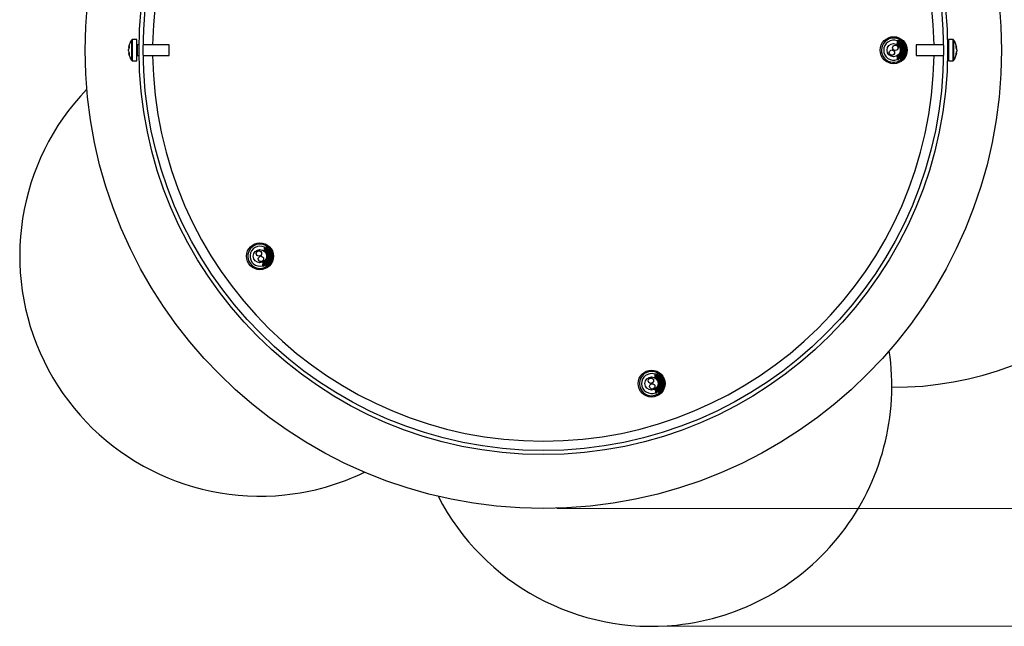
# Model space of a CAD drawing. Header units: millimetres. Extents: x 425 to 939, y 372 to 765.
# Tile 3 of 5: x 648 to 721, y 672 to 717. Entities that reach past the tile are written whole.
import ezdxf

# ---------------------------------------------------------------- set-up
doc = ezdxf.new("R2010")
doc.units = ezdxf.units.MM
doc.header["$PDSIZE"] = -1
doc.styles.add('SLDTEXTSTYLE0', font='TXT', dxfattribs={"width": 0.75})
doc.dimstyles.new('SLDDIMSTYLE0', dxfattribs={"dimtxt": 3.5, "dimasz": 3.556, "dimexe": 0, "dimexo": 0.0625, "dimgap": 0.875, "dimtad": 1, "dimdec": 0, "dimlfac": 5, "dimrnd": 1e-09, "dimzin": 12, "dimdsep": 46, "dimtxsty": 'SLDTEXTSTYLE0', "dimblk1": 'CLOSED', "dimblk2": 'CLOSED', "dimsah": 1, "dimcen": 0.09, "dimadec": 0, "dimazin": 3, "dimtfac": 1, "dimtdec": 0, "dimtofl": 0, "dimtmove": 0, "dimatfit": 3, "dimldrblk": 'CLOSED', "dimfxl": 0, "dimfrac": 2, "dimtolj": 1, "dimtzin": 12, "dimarcsym": 0})
doc.dimstyles.new('SLDDIMSTYLE1', dxfattribs={"dimtxt": 3.5, "dimasz": 3.556, "dimexe": 0, "dimexo": 0.0625, "dimgap": 0.875, "dimtad": 1, "dimdec": 0, "dimlfac": 5, "dimrnd": 1e-09, "dimzin": 12, "dimdsep": 46, "dimtxsty": 'SLDTEXTSTYLE0', "dimblk1": 'CLOSED', "dimblk2": 'CLOSED', "dimsah": 1, "dimcen": 0.09, "dimadec": 0, "dimazin": 3, "dimtfac": 1, "dimtofl": 0, "dimtmove": 0, "dimatfit": 3, "dimldrblk": 'CLOSED', "dimfxl": 0, "dimfrac": 2, "dimtolj": 1, "dimtzin": 12, "dimarcsym": 0})

# ---------------------------------------------------------------- blocks, each defined once
blk = doc.blocks.new('_Closed')
at = {"color": 0, "linetype": 'ByBlock', "lineweight": -2}
for p, q in [((-1, 0.166667), (0, 0)), ((-1, 0.166667), (-1, -0.166667)), ((0, 0), (-1, -0.166667)), ((0, 0), (-1, 0))]:
    blk.add_line(p, q, dxfattribs=at)
blk = doc.blocks.new('_D_1')
at = {"color": 7, "linetype": 'Continuous', "lineweight": 0}
for p, q in [((695.958, 764.54), (757.997, 764.54)), ((756.997, 764.54), (756.997, 671.99)), ((695.958, 671.99), (757.997, 671.99))]:
    blk.add_line(p, q, dxfattribs=at)
at = {"color": 7, "linetype": 'Continuous', "lineweight": 18, "xscale": 3.556, "yscale": 3.556}
for p, rotation in [((756.997, 764.54), 89.9999999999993), ((756.997, 671.99), 269.9999999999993)]:
    blk.add_blockref('_Closed', p, dxfattribs=dict(at, rotation=rotation))
at = {"color": 7, "linetype": 'Continuous', "lineweight": 18, "insert": (752.485, 717.334), "char_height": 3.5, "attachment_point": 1, "rotation": 90, "style": 'SLDTEXTSTYLE0'}
blk.add_mtext('463', dxfattribs=at)
blk = doc.blocks.new('_D_2')
at = {"color": 7, "linetype": 'Continuous', "lineweight": 0}
for p, q in [((687.924, 748.725), (746.45, 748.725)), ((745.45, 748.725), (745.45, 680.725)), ((687.924, 680.725), (746.45, 680.725))]:
    blk.add_line(p, q, dxfattribs=at)
at = {"color": 7, "linetype": 'Continuous', "lineweight": 18, "xscale": 3.556, "yscale": 3.556}
for p, rotation in [((745.45, 748.725, -15.704), 90.0000000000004), ((745.45, 680.725, -15.704), 270.0000000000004)]:
    blk.add_blockref('_Closed', p, dxfattribs=dict(at, rotation=rotation))
at = {"color": 7, "linetype": 'Continuous', "lineweight": 18, "char_height": 3.5, "attachment_point": 1, "rotation": 90, "style": 'SLDTEXTSTYLE0'}
for s, insert in [('340', (740.885, 716.93)), ('%%c', (740.939, 711.652))]:
    blk.add_mtext(s, dxfattribs=dict(at, insert=insert))

msp = doc.modelspace()

# ---------------------------------------------------------------- linework, layer by layer
at = {"color": 8, "linetype": 'Continuous', "lineweight": 25}
for p, q in [((656.376, 713.954), (656.376, 715.495)), ((656.434, 713.925), (656.434, 715.525)), ((717.311, 715.525), (717.311, 713.925)), ((717.369, 715.495), (717.369, 713.954)), ((656.783, 715.125), (656.783, 714.325)), ((716.962, 714.325), (716.962, 715.125))]:
    msp.add_line(p, q, dxfattribs=at)
at = {"color": 7, "linetype": 'Continuous', "lineweight": 25}
for p, q in [((656.743, 715.525), (656.434, 715.525)), ((656.743, 713.925), (656.743, 715.525)), ((717.311, 715.525), (717.002, 715.525)), ((717.002, 715.525), (717.002, 713.925)), ((656.139, 714.919), (656.139, 714.927)), ((656.139, 714.781), (656.139, 714.768)), ((656.139, 714.668), (656.139, 714.768)), ((656.927, 715.125), (656.783, 715.125)), ((659.143, 715.125), (657.227, 715.125)), ((659.143, 714.325), (659.143, 715.125)), ((713.359, 715.425), (713.184, 715.425)), ((713.184, 715.425), (713.184, 715.14)), ((713.248, 715.316), (713.296, 715.316)), ((713.296, 715.316), (713.359, 715.425)), ((713.384, 715.425), (713.36, 715.425)), ((713.584, 715.425), (713.559, 715.425)), ((716.621, 715.125), (714.602, 715.125)), ((714.602, 715.125), (714.602, 714.325)), ((716.962, 715.125), (716.921, 715.125)), ((717.606, 714.927), (717.606, 714.915)), ((717.606, 714.757), (717.606, 714.792)), ((717.606, 714.757), (717.606, 714.657)), ((656.139, 714.531), (656.139, 714.528)), ((656.139, 714.523), (656.139, 714.528)), ((656.783, 714.325), (656.927, 714.325)), ((657.227, 714.325), (659.143, 714.325)), ((713.184, 714.309), (713.184, 714.025)), ((713.184, 714.025), (713.284, 714.025)), ((713.346, 714.133), (713.395, 714.133)), ((713.459, 714.025), (713.484, 714.025)), ((713.519, 714.049), (713.597, 714.127)), ((713.748, 714.133), (713.749, 714.135)), ((714.602, 714.325), (716.621, 714.325)), ((716.921, 714.325), (716.962, 714.325)), ((717.606, 714.525), (717.606, 714.535)), ((717.606, 714.525), (717.606, 714.523)), ((656.434, 713.925), (656.743, 713.925)), ((717.002, 713.925), (717.311, 713.925)), ((666.218, 700.113), (666.19, 699.83)), ((666.392, 700.096), (666.218, 700.113)), ((666.319, 699.994), (666.392, 700.096)), ((666.417, 700.093), (666.393, 700.095)), ((666.271, 699.999), (666.319, 699.994)), ((666.616, 700.073), (666.591, 700.076)), ((666.107, 699.003), (666.079, 698.72)), ((666.079, 698.72), (666.178, 698.71)), ((666.251, 698.811), (666.299, 698.807)), ((666.352, 698.693), (666.377, 698.69)), ((666.65, 698.771), (666.652, 698.774)), ((695.371, 690.711), (695.196, 690.705)), ((695.196, 690.705), (695.205, 690.421)), ((695.263, 690.599), (695.312, 690.601)), ((695.312, 690.601), (695.371, 690.711)), ((695.396, 690.712), (695.372, 690.711)), ((695.596, 690.718), (695.571, 690.717)), ((695.232, 689.59), (695.241, 689.306)), ((695.241, 689.306), (695.341, 689.309)), ((695.4, 689.419), (695.448, 689.421)), ((695.515, 689.315), (695.541, 689.316))]:
    msp.add_line(p, q, dxfattribs=at)
at = {"color": 7, "linetype": 'Continuous', "lineweight": 25, "flags": 128}
msp.add_lwpolyline([(666.408, 698.707), (666.479, 698.762), (666.494, 698.775)], dxfattribs=at)
at = {"color": 7, "linetype": 'Continuous', "lineweight": 25}
for centre, radius in [((686.924, 714.725), 34), ((686.924, 714.725), 30), ((686.924, 714.725), 29.7), ((712.924, 714.725), 1), ((712.924, 714.725), 0.49), ((712.798, 714.547), 0.2), ((712.798, 714.547), 0.198), ((713.048, 714.9), 0.2), ((713.048, 714.9), 0.198), ((665.89, 699.442), 1), ((665.89, 699.442), 0.49), ((665.813, 699.647), 0.2), ((665.813, 699.647), 0.198), ((665.965, 699.241), 0.2), ((665.965, 699.241), 0.198), ((694.958, 689.997), 1), ((694.958, 689.997), 0.49), ((694.907, 690.209), 0.2), ((694.907, 690.209), 0.198), ((695.009, 689.788), 0.2), ((695.009, 689.788), 0.198)]:
    msp.add_circle(centre, radius, dxfattribs=at)
at = {"color": 8, "linetype": 'Continuous', "lineweight": 25}
for start, end in [(0.79031, 179.20969), (180.79031, 359.20969)]:
    msp.add_arc((686.924, 714.725), 29, start, end, dxfattribs=at)
at = {"color": 7, "linetype": 'Continuous', "lineweight": 25}
for centre, radius, start, end in [((712.924, 714.725), 25.004, 269.68874, 73.68259), ((657.423, 714.725), 1.3, 143.64163, 171.06877), ((656.434, 715.453), 0.072, 90, 143.64163), ((712.924, 714.725), 0.9, 47.20894, 308.84168), ((712.924, 714.725), 0.74, 69.73528, 180), ((717.311, 715.453), 0.072, 36.35837, 90), ((716.322, 714.725), 1.3, 8.93123, 36.35837), ((656.784, 714.789), 0.658, 154.63727, 168.67821), ((656.863, 714.646), 0.737, 156.10408, 169.41276), ((656.784, 714.639), 0.658, 154.63727, 168.67821), ((656.952, 714.996), 0.766, 174.36623, 185.63377), ((656.783, 715.165), 0.04, 180, 270), ((712.924, 714.725), 0.74, 180, 290.56999), ((716.962, 715.165), 0.04, 270, 0), ((717.03, 714.791), 0.589, 12.10941, 26.90155), ((716.71, 714.979), 0.849, 354.64905, 5.35095), ((716.812, 714.652), 0.806, 10.04721, 22.79818), ((717.03, 714.633), 0.589, 12.10941, 26.90155), ((656.863, 714.804), 0.737, 190.58724, 203.89592), ((656.863, 714.663), 0.737, 190.58724, 203.89592), ((657.423, 714.725), 1.3, 188.93123, 216.35837), ((656.857, 714.435), 0.671, 173.98217, 186.01783), ((656.783, 714.285), 0.04, 90, 180), ((716.962, 714.285), 0.04, 0, 90), ((716.322, 714.725), 1.3, 323.64163, 351.06877), ((716.812, 714.798), 0.806, 337.20182, 349.95279), ((716.812, 714.666), 0.806, 337.20182, 349.95279), ((716.971, 714.42), 0.588, 353.57106, 6.42894), ((656.434, 713.997), 0.072, 216.35837, 270), ((717.311, 713.997), 0.072, 270, 323.64163), ((665.89, 699.47), 17.83, 136.0787, 275.93801), ((665.89, 699.442), 0.9, 41.29351, 303.10328), ((665.89, 699.442), 0.74, 63.71566, 174.28565), ((665.89, 699.442), 0.74, 174.28565, 284.85564), ((694.958, 689.82), 17.83, 275.93801, 8.42402), ((694.958, 689.997), 0.9, 48.80252, 319.86884), ((694.958, 689.997), 0.74, 71.57294, 181.83766), ((694.958, 689.997), 0.74, 181.83766, 292.40765), ((665.89, 699.47), 17.83, 275.93801, 295.82127), ((694.958, 689.82), 17.83, 207.33667, 275.93801)]:
    msp.add_arc(centre, radius, start, end, dxfattribs=at)
for points, knots in [([(713.249, 715.314), (713.239, 715.332), (713.218, 715.368), (713.197, 715.405), (713.186, 715.423)], [0, 0, 0, 0, 0.499887, 1, 1, 1, 1]), ([(713.186, 715.423), (713.186, 715.422), (713.187, 715.422), (713.189, 715.415), (713.192, 715.404), (713.196, 715.381), (713.199, 715.348), (713.203, 715.307), (713.206, 715.261), (713.21, 715.206), (713.213, 715.149), (713.215, 715.12), (713.215, 715.108)], [0, 0, 0, 0, 0.00661, 0.097971, 0.191319, 0.285352, 0.467949, 0.560631, 0.654663, 0.837301, 0.930004, 1, 1, 1, 1]), ([(713.246, 715.316), (713.251, 715.304), (713.261, 715.278), (713.271, 715.16), (713.277, 715.066), (713.277, 715.053)], [0, 0, 0, 0, 0.465559, 0.927713, 1, 1, 1, 1]), ([(713.296, 715.316), (713.301, 715.304), (713.311, 715.279), (713.322, 715.14), (713.329, 715.022), (713.332, 714.985)], [0, 0, 0, 0, 0.411294, 0.819579, 1, 1, 1, 1]), ([(713.359, 715.425), (713.361, 715.422), (713.365, 715.417), (713.371, 715.373), (713.378, 715.305), (713.386, 715.188), (713.395, 715.033), (713.403, 714.852), (713.41, 714.703), (713.416, 714.558), (713.423, 714.424), (713.429, 714.303), (713.435, 714.199), (713.442, 714.115), (713.448, 714.058), (713.454, 714.027), (713.457, 714.028), (713.459, 714.028)], [0, 0, 0, 0, 0.064051, 0.128106, 0.192164, 0.256226, 0.373592, 0.440216, 0.511962, 0.576027, 0.640094, 0.704162, 0.768231, 0.832301, 0.896373, 0.960446, 1, 1, 1, 1]), ([(713.384, 715.424), (713.384, 715.424), (713.386, 715.424), (713.389, 715.417), (713.393, 715.401), (713.396, 715.374), (713.4, 715.341), (713.404, 715.3), (713.407, 715.25), (713.41, 715.196), (713.414, 715.134), (713.418, 715.067), (713.421, 714.997), (713.425, 714.922), (713.429, 714.845), (713.432, 714.767), (713.436, 714.688), (713.439, 714.609), (713.443, 714.532), (713.446, 714.457), (713.45, 714.387), (713.454, 714.319), (713.457, 714.257), (713.461, 714.202), (713.464, 714.152), (713.468, 714.11), (713.471, 714.077), (713.475, 714.05), (713.479, 714.032), (713.482, 714.025), (713.484, 714.023), (713.486, 714.027), (713.486, 714.029)], [0, 0, 0, 0, 0.0147, 0.04142, 0.093297, 0.119628, 0.146344, 0.198227, 0.224563, 0.251282, 0.303159, 0.329491, 0.356207, 0.408085, 0.434417, 0.461133, 0.513015, 0.53935, 0.566068, 0.617945, 0.644277, 0.670992, 0.722877, 0.749213, 0.775933, 0.82781, 0.854142, 0.880857, 0.932741, 0.959076, 0.985796, 1, 1, 1, 1]), ([(713.449, 715.314), (713.439, 715.332), (713.418, 715.368), (713.397, 715.405), (713.386, 715.423)], [0, 0, 0, 0, 0.499889, 1, 1, 1, 1]), ([(713.496, 715.316), (713.488, 715.316), (713.472, 715.316), (713.456, 715.316), (713.448, 715.316)], [0, 0, 0, 0, 0.514357, 1, 1, 1, 1]), ([(713.449, 715.305), (713.453, 715.295), (713.462, 715.272), (713.475, 715.1), (713.49, 714.855), (713.504, 714.578), (713.519, 714.335), (713.533, 714.164), (713.542, 714.145), (713.546, 714.136)], [0, 0, 0, 0, 0.12046, 0.267714, 0.416993, 0.563943, 0.713097, 0.860536, 1, 1, 1, 1]), ([(713.557, 715.424), (713.547, 715.406), (713.526, 715.37), (713.505, 715.334), (713.495, 715.316)], [0, 0, 0, 0, 0.511492, 1, 1, 1, 1]), ([(713.496, 715.316), (713.501, 715.305), (713.511, 715.281), (713.525, 715.101), (713.54, 714.855), (713.554, 714.578), (713.569, 714.336), (713.582, 714.173), (713.59, 714.154), (713.594, 714.146)], [0, 0, 0, 0, 0.148438, 0.295791, 0.445169, 0.592217, 0.74147, 0.889008, 1, 1, 1, 1]), ([(713.559, 715.422), (713.561, 715.422), (713.564, 715.42), (713.571, 715.376), (713.579, 715.289), (713.587, 715.166), (713.594, 715.032), (713.602, 714.863), (713.611, 714.666), (713.62, 714.481), (713.628, 714.331), (713.635, 714.219), (713.641, 714.131), (713.647, 714.068), (713.653, 714.03), (713.657, 714.028), (713.659, 714.027)], [0, 0, 0, 0, 0.049396, 0.11714, 0.218586, 0.282172, 0.354211, 0.434691, 0.523598, 0.620915, 0.690386, 0.754395, 0.818403, 0.88241, 0.946416, 1, 1, 1, 1]), ([(713.649, 715.314), (713.639, 715.332), (713.618, 715.368), (713.597, 715.405), (713.586, 715.423)], [0, 0, 0, 0, 0.499889, 1, 1, 1, 1]), ([(713.586, 715.422), (713.587, 715.422), (713.588, 715.422), (713.59, 715.414), (713.593, 715.397), (713.597, 715.369), (713.601, 715.333), (713.604, 715.291), (713.608, 715.241), (713.611, 715.184), (713.615, 715.122), (713.618, 715.054), (713.622, 714.983), (713.626, 714.908), (713.629, 714.831), (713.633, 714.752), (713.636, 714.673), (713.64, 714.595), (713.643, 714.518), (713.647, 714.444), (713.651, 714.373), (713.654, 714.308), (713.658, 714.247), (713.661, 714.192), (713.665, 714.145), (713.668, 714.103), (713.672, 714.071), (713.676, 714.047), (713.679, 714.031), (713.682, 714.023), (713.684, 714.025), (713.684, 714.025)], [0, 0, 0, 0, 0.006345, 0.033996, 0.06205, 0.116522, 0.144171, 0.172222, 0.226702, 0.254355, 0.282412, 0.336883, 0.364532, 0.392583, 0.447062, 0.474715, 0.502771, 0.557243, 0.584892, 0.612944, 0.667419, 0.695069, 0.723122, 0.777598, 0.805249, 0.833303, 0.887774, 0.915423, 0.943475, 0.997955, 1, 1, 1, 1]), ([(713.696, 715.316), (713.688, 715.316), (713.672, 715.316), (713.656, 715.316), (713.648, 715.316)], [0, 0, 0, 0, 0.514574, 1, 1, 1, 1]), ([(713.649, 715.305), (713.653, 715.295), (713.662, 715.272), (713.675, 715.1), (713.69, 714.855), (713.704, 714.578), (713.719, 714.335), (713.733, 714.164), (713.742, 714.145), (713.746, 714.136)], [0, 0, 0, 0, 0.120545, 0.267795, 0.417069, 0.564014, 0.713163, 0.860597, 1, 1, 1, 1]), ([(713.696, 715.316), (713.701, 715.305), (713.711, 715.281), (713.725, 715.101), (713.74, 714.854), (713.754, 714.581), (713.767, 714.354), (713.775, 714.274), (713.778, 714.242)], [0, 0, 0, 0, 0.177366, 0.353434, 0.531924, 0.707628, 0.885968, 1, 1, 1, 1]), ([(713.785, 715.202), (713.786, 715.186), (713.791, 715.109), (713.799, 714.949), (713.808, 714.752), (713.816, 714.577), (713.823, 714.423), (713.827, 714.344), (713.829, 714.314)], [0, 0, 0, 0, 0.075608, 0.349921, 0.512199, 0.690778, 0.885635, 1, 1, 1, 1]), ([(713.811, 715.183), (713.812, 715.175), (713.813, 715.152), (713.815, 715.109), (713.819, 715.042), (713.823, 714.969), (713.826, 714.894), (713.83, 714.816), (713.833, 714.737), (713.837, 714.659), (713.84, 714.581), (713.844, 714.504), (713.848, 714.435), (713.849, 714.404), (713.85, 714.39)], [0, 0, 0, 0, 0.041391, 0.11114, 0.181907, 0.319315, 0.38906, 0.459822, 0.597249, 0.667005, 0.737778, 0.875185, 0.94493, 1, 1, 1, 1]), ([(713.251, 714.371), (713.252, 714.353), (713.254, 714.317), (713.257, 714.269), (713.26, 714.211), (713.264, 714.161), (713.267, 714.118), (713.271, 714.082), (713.274, 714.054), (713.278, 714.036), (713.281, 714.026), (713.283, 714.027), (713.284, 714.027)], [0, 0, 0, 0, 0.087783, 0.169305, 0.252016, 0.412606, 0.494119, 0.57682, 0.73741, 0.818923, 0.901623, 1, 1, 1, 1]), ([(713.286, 714.027), (713.297, 714.045), (713.318, 714.081), (713.339, 714.117), (713.349, 714.135)], [0, 0, 0, 0, 0.500111, 1, 1, 1, 1]), ([(713.313, 714.438), (713.315, 714.406), (713.322, 714.293), (713.333, 714.166), (713.342, 714.146), (713.346, 714.136)], [0, 0, 0, 0, 0.16645, 0.594727, 1, 1, 1, 1]), ([(713.358, 714.515), (713.362, 714.456), (713.37, 714.315), (713.382, 714.173), (713.39, 714.154), (713.394, 714.146)], [0, 0, 0, 0, 0.289636, 0.695168, 1, 1, 1, 1]), ([(713.394, 714.135), (713.404, 714.117), (713.426, 714.08), (713.447, 714.044), (713.457, 714.026)], [0, 0, 0, 0, 0.499888, 1, 1, 1, 1]), ([(713.486, 714.027), (713.497, 714.045), (713.518, 714.081), (713.539, 714.117), (713.549, 714.135)], [0, 0, 0, 0, 0.500111, 1, 1, 1, 1]), ([(713.546, 714.133), (713.555, 714.133), (713.571, 714.133), (713.587, 714.133), (713.595, 714.133)], [0, 0, 0, 0, 0.513922, 1, 1, 1, 1]), ([(713.594, 714.135), (713.604, 714.117), (713.626, 714.08), (713.647, 714.044), (713.657, 714.025)], [0, 0, 0, 0, 0.499888, 1, 1, 1, 1]), ([(666.22, 700.111), (666.22, 700.11), (666.221, 700.11), (666.222, 700.103), (666.224, 700.091), (666.225, 700.068), (666.225, 700.035), (666.225, 699.994), (666.224, 699.947), (666.222, 699.893), (666.22, 699.837), (666.218, 699.81), (666.218, 699.799)], [0, 0, 0, 0, 0.00666, 0.098707, 0.192755, 0.287495, 0.471462, 0.56484, 0.659578, 0.843587, 0.936987, 1, 1, 1, 1]), ([(666.272, 699.996), (666.263, 700.015), (666.246, 700.053), (666.229, 700.092), (666.22, 700.111)], [0, 0, 0, 0, 0.4998874, 1, 1, 1, 1]), ([(666.392, 700.096), (666.394, 700.093), (666.397, 700.087), (666.399, 700.043), (666.399, 699.975), (666.396, 699.857), (666.389, 699.702), (666.379, 699.522), (666.371, 699.373), (666.363, 699.227), (666.356, 699.094), (666.35, 698.972), (666.346, 698.868), (666.344, 698.784), (666.345, 698.726), (666.347, 698.695), (666.351, 698.696), (666.352, 698.696)], [0, 0, 0, 0, 0.064051, 0.128106, 0.192164, 0.256226, 0.373592, 0.440216, 0.511962, 0.576027, 0.640094, 0.704162, 0.768231, 0.832301, 0.896373, 0.960446, 1, 1, 1, 1]), ([(666.417, 700.092), (666.417, 700.092), (666.419, 700.093), (666.421, 700.085), (666.423, 700.068), (666.424, 700.042), (666.424, 700.009), (666.424, 699.967), (666.423, 699.917), (666.42, 699.862), (666.418, 699.801), (666.415, 699.734), (666.411, 699.663), (666.408, 699.589), (666.404, 699.512), (666.399, 699.434), (666.395, 699.354), (666.391, 699.276), (666.387, 699.199), (666.383, 699.124), (666.379, 699.054), (666.376, 698.986), (666.374, 698.924), (666.372, 698.869), (666.37, 698.819), (666.369, 698.777), (666.37, 698.743), (666.371, 698.716), (666.373, 698.698), (666.375, 698.691), (666.377, 698.688), (666.379, 698.692), (666.38, 698.694)], [0, 0, 0, 0, 0.0147, 0.04142, 0.093297, 0.119628, 0.146344, 0.198227, 0.224563, 0.251282, 0.303159, 0.329491, 0.356207, 0.408085, 0.434417, 0.461133, 0.513015, 0.53935, 0.566068, 0.617945, 0.644277, 0.670992, 0.722877, 0.749213, 0.775933, 0.82781, 0.854142, 0.880857, 0.932741, 0.959076, 0.985796, 1, 1, 1, 1]), ([(666.471, 699.976), (666.462, 699.995), (666.445, 700.034), (666.428, 700.072), (666.419, 700.091)], [0, 0, 0, 0, 0.499889, 1, 1, 1, 1]), ([(666.269, 699.999), (666.273, 699.986), (666.28, 699.959), (666.278, 699.84), (666.274, 699.746), (666.274, 699.733)], [0, 0, 0, 0, 0.4649276, 0.9264539, 1, 1, 1, 1]), ([(666.319, 699.994), (666.323, 699.981), (666.33, 699.955), (666.327, 699.815), (666.322, 699.695), (666.321, 699.658)], [0, 0, 0, 0, 0.409361, 0.815726, 1, 1, 1, 1]), ([(666.47, 699.968), (666.473, 699.957), (666.479, 699.933), (666.475, 699.761), (666.466, 699.515), (666.452, 699.239), (666.443, 698.995), (666.439, 698.824), (666.447, 698.804), (666.45, 698.795)], [0, 0, 0, 0, 0.12046, 0.267714, 0.416993, 0.563943, 0.713097, 0.860536, 1, 1, 1, 1]), ([(666.518, 699.974), (666.51, 699.975), (666.494, 699.977), (666.478, 699.978), (666.47, 699.979)], [0, 0, 0, 0, 0.5143573, 1, 1, 1, 1]), ([(666.518, 699.974), (666.522, 699.962), (666.529, 699.937), (666.525, 699.757), (666.515, 699.51), (666.502, 699.233), (666.492, 698.991), (666.489, 698.827), (666.496, 698.808), (666.498, 698.8)], [0, 0, 0, 0, 0.148438, 0.295791, 0.445169, 0.592217, 0.74147, 0.889008, 1, 1, 1, 1]), ([(666.589, 700.075), (666.577, 700.058), (666.553, 700.024), (666.529, 699.991), (666.517, 699.974)], [0, 0, 0, 0, 0.511492, 1, 1, 1, 1]), ([(666.591, 700.073), (666.592, 700.072), (666.596, 700.07), (666.598, 700.026), (666.597, 699.939), (666.593, 699.815), (666.587, 699.681), (666.578, 699.512), (666.568, 699.315), (666.558, 699.13), (666.551, 698.98), (666.546, 698.869), (666.544, 698.78), (666.544, 698.717), (666.546, 698.679), (666.55, 698.676), (666.551, 698.675)], [0, 0, 0, 0, 0.049396, 0.11714, 0.218586, 0.282172, 0.354211, 0.434691, 0.523598, 0.620915, 0.690386, 0.754395, 0.818403, 0.88241, 0.946416, 1, 1, 1, 1]), ([(666.618, 700.07), (666.618, 700.07), (666.619, 700.07), (666.62, 700.061), (666.622, 700.045), (666.623, 700.017), (666.623, 699.981), (666.623, 699.938), (666.621, 699.888), (666.619, 699.831), (666.616, 699.769), (666.613, 699.701), (666.61, 699.629), (666.606, 699.555), (666.602, 699.477), (666.598, 699.399), (666.593, 699.32), (666.589, 699.242), (666.585, 699.165), (666.581, 699.091), (666.578, 699.02), (666.575, 698.955), (666.572, 698.894), (666.57, 698.839), (666.569, 698.792), (666.569, 698.758), (666.569, 698.742), (666.569, 698.733)], [0, 0, 0, 0, 0.007341, 0.039336, 0.071797, 0.134824, 0.166816, 0.199274, 0.262311, 0.294308, 0.326771, 0.389799, 0.42179, 0.454248, 0.517284, 0.549281, 0.581744, 0.644772, 0.676764, 0.709222, 0.772253, 0.804246, 0.836706, 0.899738, 0.931732, 0.964193, 1, 1, 1, 1]), ([(666.67, 699.956), (666.661, 699.976), (666.644, 700.014), (666.627, 700.052), (666.618, 700.071)], [0, 0, 0, 0, 0.499889, 1, 1, 1, 1]), ([(666.669, 699.948), (666.672, 699.937), (666.678, 699.913), (666.674, 699.741), (666.665, 699.495), (666.651, 699.219), (666.642, 698.976), (666.638, 698.804), (666.646, 698.784), (666.649, 698.775)], [0, 0, 0, 0, 0.120545, 0.267795, 0.417069, 0.564014, 0.713163, 0.860597, 1, 1, 1, 1]), ([(666.717, 699.954), (666.709, 699.955), (666.693, 699.957), (666.677, 699.958), (666.669, 699.959)], [0, 0, 0, 0, 0.5145743, 1, 1, 1, 1]), ([(666.717, 699.954), (666.721, 699.942), (666.728, 699.917), (666.724, 699.737), (666.714, 699.49), (666.701, 699.216), (666.691, 698.981), (666.691, 698.895), (666.691, 698.857)], [0, 0, 0, 0, 0.173586, 0.345902, 0.520587, 0.692547, 0.867086, 1, 1, 1, 1]), ([(666.794, 699.856), (666.794, 699.832), (666.791, 699.748), (666.782, 699.578), (666.772, 699.381), (666.762, 699.207), (666.754, 699.052), (666.751, 698.973), (666.749, 698.944)], [0, 0, 0, 0, 0.1069407, 0.3719553, 0.5287327, 0.7012588, 0.889511, 1, 1, 1, 1]), ([(666.817, 699.798), (666.817, 699.793), (666.816, 699.774), (666.815, 699.736), (666.812, 699.669), (666.808, 699.596), (666.804, 699.52), (666.8, 699.443), (666.796, 699.364), (666.791, 699.286), (666.787, 699.208), (666.783, 699.131), (666.78, 699.066), (666.779, 699.038), (666.778, 699.027)], [0, 0, 0, 0, 0.022164, 0.094318, 0.167523, 0.309666, 0.381815, 0.455015, 0.597178, 0.669338, 0.742549, 0.884691, 0.95684, 1, 1, 1, 1]), ([(666.18, 699.06), (666.179, 699.041), (666.177, 699.004), (666.175, 698.956), (666.173, 698.898), (666.171, 698.847), (666.171, 698.805), (666.171, 698.768), (666.172, 698.74), (666.173, 698.722), (666.175, 698.712), (666.177, 698.712), (666.178, 698.712)], [0, 0, 0, 0, 0.09006, 0.171378, 0.253883, 0.414073, 0.495382, 0.577877, 0.738066, 0.819375, 0.901869, 1, 1, 1, 1]), ([(666.181, 698.712), (666.193, 698.729), (666.217, 698.763), (666.242, 698.797), (666.254, 698.814)], [0, 0, 0, 0, 0.500111, 1, 1, 1, 1]), ([(666.248, 699.112), (666.247, 699.082), (666.242, 698.972), (666.24, 698.846), (666.248, 698.825), (666.251, 698.815)], [0, 0, 0, 0, 0.157224, 0.590241, 1, 1, 1, 1]), ([(666.301, 699.194), (666.298, 699.134), (666.293, 698.991), (666.29, 698.848), (666.297, 698.828), (666.299, 698.82)], [0, 0, 0, 0, 0.295018, 0.697478, 1, 1, 1, 1]), ([(666.298, 698.809), (666.307, 698.79), (666.324, 698.751), (666.342, 698.713), (666.351, 698.693)], [0, 0, 0, 0, 0.499888, 1, 1, 1, 1]), ([(666.38, 698.692), (666.392, 698.709), (666.416, 698.743), (666.441, 698.777), (666.453, 698.794)], [0, 0, 0, 0, 0.500111, 1, 1, 1, 1]), ([(666.45, 698.792), (666.458, 698.791), (666.474, 698.789), (666.491, 698.787), (666.498, 698.787)], [0, 0, 0, 0, 0.513922, 1, 1, 1, 1]), ([(666.497, 698.789), (666.506, 698.77), (666.523, 698.731), (666.541, 698.693), (666.55, 698.674)], [0, 0, 0, 0, 0.499888, 1, 1, 1, 1]), ([(666.851, 699.209), (666.851, 699.208), (666.85, 699.192), (666.85, 699.179), (666.849, 699.166)], [0, 0, 0, 0, 0.081444, 1, 1, 1, 1]), ([(695.265, 690.597), (695.254, 690.614), (695.231, 690.65), (695.209, 690.685), (695.198, 690.703)], [0, 0, 0, 0, 0.499887, 1, 1, 1, 1]), ([(695.198, 690.703), (695.198, 690.703), (695.199, 690.702), (695.201, 690.696), (695.204, 690.684), (695.209, 690.661), (695.214, 690.629), (695.218, 690.588), (695.224, 690.542), (695.229, 690.487), (695.234, 690.432), (695.236, 690.404), (695.237, 690.392)], [0, 0, 0, 0, 0.006646, 0.098496, 0.192343, 0.28688, 0.470455, 0.563633, 0.658169, 0.841784, 0.934984, 1, 1, 1, 1]), ([(695.262, 690.599), (695.267, 690.586), (695.278, 690.561), (695.291, 690.442), (695.3, 690.348), (695.301, 690.335)], [0, 0, 0, 0, 0.463402, 0.923415, 1, 1, 1, 1]), ([(695.312, 690.601), (695.317, 690.588), (695.327, 690.564), (695.343, 690.428), (695.354, 690.313), (695.357, 690.279)], [0, 0, 0, 0, 0.41747, 0.831886, 1, 1, 1, 1]), ([(695.371, 690.711), (695.373, 690.708), (695.377, 690.703), (695.385, 690.659), (695.393, 690.592), (695.406, 690.475), (695.419, 690.32), (695.433, 690.14), (695.445, 689.991), (695.456, 689.846), (695.466, 689.713), (695.477, 689.592), (695.486, 689.488), (695.495, 689.405), (695.504, 689.347), (695.51, 689.317), (695.514, 689.318), (695.515, 689.318)], [0, 0, 0, 0, 0.064051, 0.128106, 0.192164, 0.256226, 0.373592, 0.440216, 0.511962, 0.576027, 0.640094, 0.704162, 0.768231, 0.832301, 0.896373, 0.960446, 1, 1, 1, 1]), ([(695.396, 690.711), (695.396, 690.711), (695.398, 690.711), (695.401, 690.704), (695.405, 690.688), (695.41, 690.662), (695.414, 690.629), (695.419, 690.587), (695.424, 690.538), (695.43, 690.483), (695.435, 690.422), (695.441, 690.355), (695.447, 690.285), (695.453, 690.21), (695.459, 690.134), (695.465, 690.056), (695.471, 689.976), (695.477, 689.898), (695.483, 689.821), (695.489, 689.747), (695.495, 689.676), (695.501, 689.609), (695.506, 689.547), (695.512, 689.492), (695.517, 689.443), (695.522, 689.401), (695.526, 689.368), (695.531, 689.341), (695.535, 689.323), (695.539, 689.316), (695.541, 689.314), (695.542, 689.318), (695.543, 689.32)], [0, 0, 0, 0, 0.0147, 0.04142, 0.093297, 0.119628, 0.146344, 0.198227, 0.224563, 0.251282, 0.303159, 0.329491, 0.356207, 0.408085, 0.434417, 0.461133, 0.513015, 0.53935, 0.566068, 0.617945, 0.644277, 0.670992, 0.722877, 0.749213, 0.775933, 0.82781, 0.854142, 0.880857, 0.932741, 0.959076, 0.985796, 1, 1, 1, 1]), ([(695.465, 690.603), (695.453, 690.621), (695.431, 690.656), (695.409, 690.692), (695.398, 690.71)], [0, 0, 0, 0, 0.499889, 1, 1, 1, 1]), ([(695.512, 690.607), (695.503, 690.607), (695.487, 690.606), (695.471, 690.606), (695.463, 690.606)], [0, 0, 0, 0, 0.514357, 1, 1, 1, 1]), ([(695.465, 690.594), (695.469, 690.584), (695.479, 690.562), (695.497, 690.39), (695.52, 690.145), (695.543, 689.869), (695.565, 689.627), (695.585, 689.456), (695.595, 689.438), (695.599, 689.429)], [0, 0, 0, 0, 0.12046, 0.267714, 0.416993, 0.563943, 0.713097, 0.860536, 1, 1, 1, 1]), ([(695.569, 690.716), (695.559, 690.698), (695.539, 690.661), (695.52, 690.625), (695.51, 690.607)], [0, 0, 0, 0, 0.511492, 1, 1, 1, 1]), ([(695.512, 690.607), (695.517, 690.595), (695.527, 690.572), (695.547, 690.393), (695.57, 690.147), (695.593, 689.871), (695.615, 689.629), (695.633, 689.466), (695.642, 689.448), (695.646, 689.441)], [0, 0, 0, 0, 0.148438, 0.295791, 0.445169, 0.592217, 0.74147, 0.889008, 1, 1, 1, 1]), ([(695.571, 690.715), (695.572, 690.714), (695.576, 690.713), (695.584, 690.669), (695.595, 690.583), (695.607, 690.459), (695.618, 690.325), (695.632, 690.157), (695.647, 689.96), (695.662, 689.776), (695.675, 689.626), (695.685, 689.515), (695.694, 689.427), (695.703, 689.365), (695.709, 689.33), (695.712, 689.328), (695.713, 689.327)], [0, 0, 0, 0, 0.0506355, 0.12008, 0.2240729, 0.2892549, 0.3631025, 0.4456027, 0.5367409, 0.6365011, 0.7077162, 0.7733321, 0.8389468, 0.9045604, 0.9701729, 1, 1, 1, 1]), ([(695.596, 690.716), (695.597, 690.716), (695.598, 690.717), (695.602, 690.707), (695.606, 690.69), (695.61, 690.663), (695.615, 690.627), (695.62, 690.586), (695.625, 690.535), (695.63, 690.478), (695.636, 690.417), (695.642, 690.349), (695.648, 690.277), (695.654, 690.203), (695.66, 690.126), (695.666, 690.047), (695.672, 689.969), (695.678, 689.89), (695.684, 689.814), (695.69, 689.74), (695.696, 689.67), (695.702, 689.604), (695.707, 689.543), (695.712, 689.488), (695.717, 689.442), (695.722, 689.4), (695.727, 689.368), (695.732, 689.344), (695.736, 689.328), (695.739, 689.321), (695.74, 689.322), (695.74, 689.322)], [0, 0, 0, 0, 0.030521, 0.057499, 0.084871, 0.138017, 0.164993, 0.192363, 0.245517, 0.272497, 0.299871, 0.353017, 0.379993, 0.407362, 0.460516, 0.487495, 0.514869, 0.568016, 0.594992, 0.622361, 0.67551, 0.702488, 0.729858, 0.783009, 0.809987, 0.837358, 0.890505, 0.917481, 0.94485, 0.998004, 1, 1, 1, 1]), ([(695.664, 690.61), (695.653, 690.627), (695.631, 690.663), (695.609, 690.698), (695.598, 690.716)], [0, 0, 0, 0, 0.499889, 1, 1, 1, 1]), ([(695.712, 690.613), (695.703, 690.613), (695.687, 690.613), (695.671, 690.612), (695.663, 690.612)], [0, 0, 0, 0, 0.514574, 1, 1, 1, 1]), ([(695.665, 690.601), (695.669, 690.591), (695.678, 690.568), (695.697, 690.397), (695.72, 690.152), (695.743, 689.876), (695.765, 689.633), (695.785, 689.463), (695.795, 689.444), (695.799, 689.435)], [0, 0, 0, 0, 0.120545, 0.267795, 0.417069, 0.564014, 0.713163, 0.860597, 1, 1, 1, 1]), ([(695.712, 690.613), (695.717, 690.602), (695.727, 690.578), (695.747, 690.399), (695.77, 690.152), (695.792, 689.88), (695.813, 689.655), (695.823, 689.575), (695.827, 689.544)], [0, 0, 0, 0, 0.1776376, 0.3539756, 0.5327384, 0.7087119, 0.8873246, 1, 1, 1, 1]), ([(695.804, 690.497), (695.805, 690.482), (695.813, 690.407), (695.825, 690.249), (695.841, 690.053), (695.854, 689.879), (695.867, 689.724), (695.874, 689.645), (695.876, 689.616)], [0, 0, 0, 0, 0.068563, 0.344966, 0.508481, 0.688421, 0.884763, 1, 1, 1, 1]), ([(695.83, 690.484), (695.831, 690.475), (695.833, 690.453), (695.837, 690.41), (695.843, 690.343), (695.849, 690.27), (695.855, 690.195), (695.861, 690.118), (695.867, 690.039), (695.873, 689.96), (695.879, 689.883), (695.885, 689.806), (695.891, 689.734), (695.895, 689.69), (695.897, 689.666), (695.897, 689.659)], [0, 0, 0, 0, 0.039565, 0.106238, 0.173883, 0.30523, 0.371899, 0.43954, 0.570905, 0.637584, 0.705235, 0.836581, 0.903249, 0.970889, 1, 1, 1, 1]), ([(695.297, 689.648), (695.299, 689.632), (695.301, 689.598), (695.305, 689.553), (695.311, 689.495), (695.316, 689.445), (695.321, 689.402), (695.326, 689.366), (695.33, 689.338), (695.334, 689.321), (695.338, 689.311), (695.34, 689.311), (695.341, 689.311)], [0, 0, 0, 0, 0.0775543, 0.1599906, 0.243629, 0.4060201, 0.4884468, 0.5720752, 0.7344662, 0.8168924, 0.9005201, 1, 1, 1, 1]), ([(695.343, 689.311), (695.353, 689.33), (695.373, 689.367), (695.392, 689.403), (695.402, 689.422)], [0, 0, 0, 0, 0.500111, 1, 1, 1, 1]), ([(695.356, 689.727), (695.359, 689.694), (695.37, 689.58), (695.385, 689.452), (695.395, 689.432), (695.4, 689.423)], [0, 0, 0, 0, 0.1733348, 0.598074, 1, 1, 1, 1]), ([(695.401, 689.788), (695.405, 689.734), (695.418, 689.598), (695.434, 689.461), (695.443, 689.442), (695.446, 689.434)], [0, 0, 0, 0, 0.2726344, 0.6878724, 1, 1, 1, 1]), ([(695.447, 689.423), (695.458, 689.405), (695.48, 689.369), (695.503, 689.333), (695.514, 689.316)], [0, 0, 0, 0, 0.499888, 1, 1, 1, 1]), ([(695.543, 689.318), (695.553, 689.336), (695.572, 689.372), (695.591, 689.408), (695.601, 689.426)], [0, 0, 0, 0, 0.511617, 1, 1, 1, 1]), ([(695.6, 689.426), (695.608, 689.426), (695.624, 689.427), (695.64, 689.427), (695.648, 689.427)], [0, 0, 0, 0, 0.513922, 1, 1, 1, 1]), ([(695.647, 689.43), (695.658, 689.412), (695.68, 689.376), (695.703, 689.34), (695.714, 689.322)], [0, 0, 0, 0, 0.499888, 1, 1, 1, 1])]:
    msp.add_open_spline(points, degree=3, knots=knots, dxfattribs=at)
at = {"color": 7, "linetype": 'Continuous', "lineweight": 0}
msp.add_point((694.958, 671.99), dxfattribs=at)

# ---------------------------------------------------------------- dimensions: what is measured, and where the dimension line sits
at = {"color": 7, "linetype": 'Continuous', "lineweight": 18}
dim = msp.add_linear_dim(base=(756.997, 671.99), p1=(694.958, 764.54), p2=(694.958, 671.99), angle=90, dimstyle='SLDDIMSTYLE1', dxfattribs=at)
dim.commit()
dim.dimension.update_dxf_attribs({"geometry": '_D_1', "text_midpoint": (756.997, 721.213), "dimtype": 160})
dim = msp.add_linear_dim(base=(745.45, 680.725), p1=(686.924, 748.725), p2=(686.924, 680.725), angle=90, text='%%c<>', dimstyle='SLDDIMSTYLE0', dxfattribs=at)
dim.commit()
dim.dimension.update_dxf_attribs({"geometry": '_D_2', "text_midpoint": (745.45, 718.17), "dimtype": 160})

doc.saveas('drawing.dxf')
